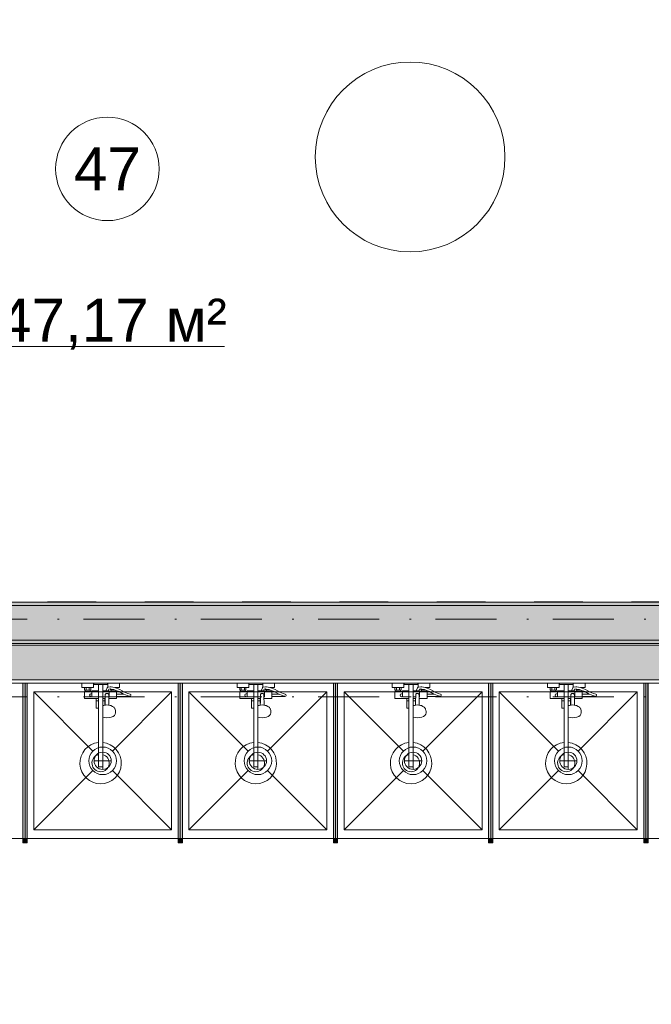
# Model space of a CAD drawing. Header units: millimetres. Extents: x 0 to 1184, y 0 to 836.
# Tile 126 of 241: x 822 to 859, y 432 to 489. Entities that reach past the tile are written whole.
import ezdxf
from ezdxf.xclip import XClip

# ---------------------------------------------------------------- set-up
doc = ezdxf.new("R2010")
doc.units = ezdxf.units.MM
doc.header["$MEASUREMENT"] = 0
doc.header["$XCLIPFRAME"] = 0
doc.linetypes.add('Штриховая', pattern=[5.644444, 2.822222, -2.822222])
doc.linetypes.add('Штрихпунктирная', pattern=[6.702778, 3.527778, -1.763889, 0, -1.411111])
for name, color, linetype in [('Интерьер - Оборудование', 7, 'Continuous'), ('Интерьер - Сантехника', 7, 'Continuous'), ('Конструктив - Стены Блок 200 нов', 7, 'Continuous'), ('Конструктив - Стены Внутр сущ.', 7, 'Continuous'), ('Элемент Модели - Зона', 7, 'Continuous'), ('Элемент Модели - Оси', 7, 'Continuous')]:
    doc.layers.add(name, color=color, linetype=linetype)
doc.styles.add('СГЕНЕРИР_СТИЛЬ_3', font='txt')

# ---------------------------------------------------------------- blocks, each defined once
blk = doc.blocks.new('Чертеж_4_4', base_point=(-278.479, 89.564))
at = {"layer": 'Интерьер - Оборудование', "linetype": 'Continuous', "lineweight": 0, "true_color": 0x000000}
for points in [[(822.761, 450.364), (822.521, 450.364), (822.521, 441.364), (822.761, 441.364)], [(831.761, 450.364), (831.521, 450.364), (831.521, 441.364), (831.761, 441.364)], [(840.761, 450.364), (840.521, 450.364), (840.521, 441.364), (840.761, 441.364)], [(849.761, 450.364), (849.521, 450.364), (849.521, 441.364), (849.761, 441.364)], [(858.761, 450.364), (858.521, 450.364), (858.521, 441.364), (858.761, 441.364)], [(822.766, 441.114), (822.766, 441.364), (822.516, 441.364), (822.516, 441.114)], [(831.766, 441.114), (831.766, 441.364), (831.516, 441.364), (831.516, 441.114)], [(840.766, 441.114), (840.766, 441.364), (840.516, 441.364), (840.516, 441.114)], [(849.766, 441.114), (849.766, 441.364), (849.516, 441.364), (849.516, 441.114)], [(858.766, 441.114), (858.766, 441.364), (858.516, 441.364), (858.516, 441.114)]]:
    blk.add_hatch(color=18, dxfattribs=at).paths.add_polyline_path(points)
at = {"layer": 'Конструктив - Стены Блок 200 нов', "linetype": 'Continuous', "lineweight": 0, "true_color": 0x000000}
for points in [[(802.521, 452.864), (892.522, 452.864), (892.522, 454.864), (802.521, 454.864)], [(802.721, 454.864), (892.322, 454.864), (892.322, 455.064), (802.721, 455.064)], [(894.522, 452.864), (622.021, 452.864), (622.021, 452.664), (894.522, 452.664)]]:
    blk.add_hatch(color=18, dxfattribs=at).paths.add_polyline_path(points)
at = {"layer": 'Конструктив - Стены Внутр сущ.', "linetype": 'Continuous', "lineweight": 0, "true_color": 0x000000}
blk.add_hatch(color=18, dxfattribs=at).paths.add_polyline_path([(804.521, 452.564), (804.521, 450.564), (888.521, 450.564), (888.521, 452.564)])
at = {"layer": 'Интерьер - Оборудование', "color": 7, "linetype": 'Continuous', "lineweight": 15}
for p, q in [((822.516, 441.364), (822.516, 450.364)), ((822.516, 450.364), (822.521, 450.364)), ((822.766, 450.364), (822.761, 450.364)), ((822.766, 441.364), (822.766, 450.364)), ((826.901, 450.284), (827.141, 450.284)), ((831.516, 441.364), (831.516, 450.364)), ((831.516, 450.364), (831.521, 450.364)), ((831.766, 450.364), (831.761, 450.364)), ((831.766, 441.364), (831.766, 450.364)), ((835.901, 450.284), (836.141, 450.284)), ((840.516, 441.364), (840.516, 450.364)), ((840.516, 450.364), (840.521, 450.364)), ((840.766, 450.364), (840.761, 450.364)), ((840.766, 441.364), (840.766, 450.364)), ((844.901, 450.284), (845.141, 450.284)), ((849.516, 441.364), (849.516, 450.364)), ((849.516, 450.364), (849.521, 450.364)), ((849.766, 450.364), (849.761, 450.364)), ((849.766, 441.364), (849.766, 450.364)), ((853.901, 450.284), (854.141, 450.284)), ((858.516, 441.364), (858.516, 450.364)), ((858.516, 450.364), (858.521, 450.364)), ((858.766, 450.364), (858.761, 450.364)), ((858.766, 441.364), (858.766, 450.364)), ((826.091, 450.104), (826.451, 450.104)), ((826.131, 449.964), (826.411, 449.964)), ((826.131, 449.884), (826.411, 449.884)), ((826.181, 450.104), (826.181, 449.964)), ((826.361, 450.104), (826.361, 449.964)), ((826.521, 449.884), (826.521, 449.564)), ((826.901, 449.924), (826.901, 448.914)), ((827.141, 448.394), (827.141, 449.924)), ((827.286, 449.273), (827.291, 449.696)), ((827.291, 449.696), (827.294, 449.712)), ((827.294, 449.712), (827.301, 449.728)), ((827.301, 449.728), (827.312, 449.741)), ((827.312, 449.741), (827.326, 449.751)), ((827.326, 449.751), (827.341, 449.756)), ((827.466, 449.924), (827.327, 449.924)), ((827.365, 449.768), (827.341, 449.756)), ((827.341, 449.756), (827.343, 449.757)), ((827.341, 449.756), (827.341, 449.756)), ((827.343, 449.757), (827.361, 449.759)), ((827.361, 449.759), (827.421, 449.759)), ((827.391, 449.772), (827.365, 449.768)), ((827.417, 449.768), (827.391, 449.772)), ((827.441, 449.756), (827.417, 449.768)), ((827.421, 449.759), (827.439, 449.757)), ((827.437, 450.134), (827.431, 450.132)), ((827.449, 450.137), (827.437, 450.134)), ((827.439, 449.757), (827.441, 449.756)), ((827.441, 449.756), (827.442, 449.756)), ((827.441, 449.756), (827.456, 449.751)), ((827.581, 450.158), (827.449, 450.137)), ((827.456, 449.751), (827.471, 449.741)), ((827.471, 449.741), (827.482, 449.728)), ((827.482, 449.728), (827.489, 449.712)), ((827.489, 449.712), (827.491, 449.696)), ((827.494, 449.484), (827.491, 449.696)), ((827.521, 449.564), (827.521, 449.884)), ((827.521, 449.844), (827.521, 449.871)), ((827.521, 449.813), (827.521, 449.844)), ((827.521, 449.779), (827.521, 449.813)), ((827.593, 450.159), (827.581, 450.158)), ((827.605, 450.025), (827.589, 450.028)), ((827.638, 450.15), (827.593, 450.159)), ((827.796, 449.989), (827.605, 450.025)), ((827.631, 449.964), (827.681, 449.964)), ((827.911, 449.884), (827.631, 449.884)), ((827.832, 450.114), (827.638, 450.15)), ((827.681, 450.011), (827.681, 449.964)), ((827.681, 449.964), (827.861, 449.964)), ((827.911, 449.948), (827.796, 449.989)), ((827.951, 450.071), (827.832, 450.114)), ((827.843, 450.109), (827.843, 450.109)), ((827.858, 450.104), (827.951, 450.104)), ((827.861, 449.965), (827.861, 449.964)), ((827.861, 449.964), (827.865, 449.964)), ((827.951, 449.729), (827.951, 449.599)), ((828.556, 449.647), (828.366, 449.729)), ((835.091, 450.104), (835.451, 450.104)), ((835.131, 449.964), (835.411, 449.964)), ((835.131, 449.884), (835.411, 449.884)), ((835.181, 450.104), (835.181, 449.964)), ((835.361, 450.104), (835.361, 449.964)), ((835.521, 449.884), (835.521, 449.564)), ((835.901, 449.924), (835.901, 448.914)), ((836.141, 448.394), (836.141, 449.924)), ((836.286, 449.273), (836.291, 449.696)), ((836.291, 449.696), (836.294, 449.712)), ((836.294, 449.712), (836.301, 449.728)), ((836.301, 449.728), (836.312, 449.741)), ((836.312, 449.741), (836.326, 449.751)), ((836.326, 449.751), (836.341, 449.756)), ((836.466, 449.924), (836.327, 449.924)), ((836.365, 449.768), (836.341, 449.756)), ((836.341, 449.756), (836.343, 449.757)), ((836.341, 449.756), (836.341, 449.756)), ((836.343, 449.757), (836.361, 449.759)), ((836.361, 449.759), (836.421, 449.759)), ((836.391, 449.772), (836.365, 449.768)), ((836.417, 449.768), (836.391, 449.772)), ((836.441, 449.756), (836.417, 449.768)), ((836.421, 449.759), (836.439, 449.757)), ((836.437, 450.134), (836.431, 450.132)), ((836.449, 450.137), (836.437, 450.134)), ((836.439, 449.757), (836.441, 449.756)), ((836.441, 449.756), (836.442, 449.756)), ((836.441, 449.756), (836.456, 449.751)), ((836.581, 450.158), (836.449, 450.137)), ((836.456, 449.751), (836.471, 449.741)), ((836.471, 449.741), (836.482, 449.728)), ((836.482, 449.728), (836.489, 449.712)), ((836.489, 449.712), (836.491, 449.696)), ((836.494, 449.484), (836.491, 449.696)), ((836.521, 449.564), (836.521, 449.884)), ((836.521, 449.844), (836.521, 449.871)), ((836.521, 449.813), (836.521, 449.844)), ((836.521, 449.779), (836.521, 449.813)), ((836.593, 450.159), (836.581, 450.158)), ((836.605, 450.025), (836.589, 450.028)), ((836.638, 450.15), (836.593, 450.159)), ((836.796, 449.989), (836.605, 450.025)), ((836.631, 449.964), (836.681, 449.964)), ((836.911, 449.884), (836.631, 449.884)), ((836.832, 450.114), (836.638, 450.15)), ((836.681, 450.011), (836.681, 449.964)), ((836.681, 449.964), (836.861, 449.964)), ((836.911, 449.948), (836.796, 449.989)), ((836.951, 450.071), (836.832, 450.114)), ((836.843, 450.109), (836.843, 450.109)), ((836.858, 450.104), (836.951, 450.104)), ((836.861, 449.965), (836.861, 449.964)), ((836.861, 449.964), (836.865, 449.964)), ((836.951, 449.729), (836.951, 449.599)), ((837.556, 449.647), (837.366, 449.729)), ((844.091, 450.104), (844.451, 450.104)), ((844.131, 449.964), (844.411, 449.964)), ((844.131, 449.884), (844.411, 449.884)), ((844.181, 450.104), (844.181, 449.964)), ((844.361, 450.104), (844.361, 449.964)), ((844.521, 449.884), (844.521, 449.564)), ((844.901, 449.924), (844.901, 448.914)), ((845.141, 448.394), (845.141, 449.924)), ((845.286, 449.273), (845.291, 449.696)), ((845.291, 449.696), (845.294, 449.712)), ((845.294, 449.712), (845.301, 449.728)), ((845.301, 449.728), (845.312, 449.741)), ((845.312, 449.741), (845.326, 449.751)), ((845.326, 449.751), (845.341, 449.756)), ((845.466, 449.924), (845.327, 449.924)), ((845.365, 449.768), (845.341, 449.756)), ((845.341, 449.756), (845.343, 449.757)), ((845.341, 449.756), (845.341, 449.756)), ((845.343, 449.757), (845.361, 449.759)), ((845.361, 449.759), (845.421, 449.759)), ((845.391, 449.772), (845.365, 449.768)), ((845.417, 449.768), (845.391, 449.772)), ((845.441, 449.756), (845.417, 449.768)), ((845.421, 449.759), (845.439, 449.757)), ((845.437, 450.134), (845.431, 450.132)), ((845.449, 450.137), (845.437, 450.134)), ((845.439, 449.757), (845.441, 449.756)), ((845.441, 449.756), (845.442, 449.756)), ((845.441, 449.756), (845.456, 449.751)), ((845.581, 450.158), (845.449, 450.137)), ((845.456, 449.751), (845.471, 449.741)), ((845.471, 449.741), (845.482, 449.728)), ((845.482, 449.728), (845.489, 449.712)), ((845.489, 449.712), (845.491, 449.696)), ((845.494, 449.484), (845.491, 449.696)), ((845.521, 449.564), (845.521, 449.884)), ((845.521, 449.844), (845.521, 449.871)), ((845.521, 449.813), (845.521, 449.844)), ((845.521, 449.779), (845.521, 449.813)), ((845.593, 450.159), (845.581, 450.158)), ((845.605, 450.025), (845.589, 450.028)), ((845.638, 450.15), (845.593, 450.159)), ((845.796, 449.989), (845.605, 450.025)), ((845.631, 449.964), (845.681, 449.964)), ((845.911, 449.884), (845.631, 449.884)), ((845.832, 450.114), (845.638, 450.15)), ((845.681, 450.011), (845.681, 449.964)), ((845.681, 449.964), (845.861, 449.964)), ((845.911, 449.948), (845.796, 449.989)), ((845.951, 450.071), (845.832, 450.114)), ((845.843, 450.109), (845.843, 450.109)), ((845.858, 450.104), (845.951, 450.104)), ((845.861, 449.965), (845.861, 449.964)), ((845.861, 449.964), (845.865, 449.964)), ((845.951, 449.729), (845.951, 449.599)), ((846.556, 449.647), (846.366, 449.729)), ((853.091, 450.104), (853.451, 450.104)), ((853.131, 449.964), (853.411, 449.964)), ((853.131, 449.884), (853.411, 449.884)), ((853.181, 450.104), (853.181, 449.964)), ((853.361, 450.104), (853.361, 449.964)), ((853.521, 449.884), (853.521, 449.564)), ((853.901, 449.924), (853.901, 448.914)), ((854.141, 448.394), (854.141, 449.924)), ((854.286, 449.273), (854.291, 449.696)), ((854.291, 449.696), (854.294, 449.712)), ((854.294, 449.712), (854.301, 449.728)), ((854.301, 449.728), (854.312, 449.741)), ((854.312, 449.741), (854.326, 449.751)), ((854.326, 449.751), (854.341, 449.756)), ((854.466, 449.924), (854.327, 449.924)), ((854.365, 449.768), (854.341, 449.756)), ((854.341, 449.756), (854.343, 449.757)), ((854.341, 449.756), (854.341, 449.756)), ((854.343, 449.757), (854.361, 449.759)), ((854.361, 449.759), (854.421, 449.759)), ((854.391, 449.772), (854.365, 449.768)), ((854.417, 449.768), (854.391, 449.772)), ((854.441, 449.756), (854.417, 449.768)), ((854.421, 449.759), (854.439, 449.757)), ((854.437, 450.134), (854.431, 450.132)), ((854.449, 450.137), (854.437, 450.134)), ((854.439, 449.757), (854.441, 449.756)), ((854.441, 449.756), (854.442, 449.756)), ((854.441, 449.756), (854.456, 449.751)), ((854.581, 450.158), (854.449, 450.137)), ((854.456, 449.751), (854.471, 449.741)), ((854.471, 449.741), (854.482, 449.728)), ((854.482, 449.728), (854.489, 449.712)), ((854.489, 449.712), (854.491, 449.696)), ((854.494, 449.484), (854.491, 449.696)), ((854.521, 449.564), (854.521, 449.884)), ((854.521, 449.844), (854.521, 449.871)), ((854.521, 449.813), (854.521, 449.844)), ((854.521, 449.779), (854.521, 449.813)), ((854.593, 450.159), (854.581, 450.158)), ((854.605, 450.025), (854.589, 450.028)), ((854.638, 450.15), (854.593, 450.159)), ((854.796, 449.989), (854.605, 450.025)), ((854.631, 449.964), (854.681, 449.964)), ((854.911, 449.884), (854.631, 449.884)), ((854.832, 450.114), (854.638, 450.15)), ((854.681, 450.011), (854.681, 449.964)), ((854.681, 449.964), (854.861, 449.964)), ((854.911, 449.948), (854.796, 449.989)), ((854.951, 450.071), (854.832, 450.114)), ((854.843, 450.109), (854.843, 450.109)), ((854.858, 450.104), (854.951, 450.104)), ((854.861, 449.965), (854.861, 449.964)), ((854.861, 449.964), (854.865, 449.964)), ((854.951, 449.729), (854.951, 449.599)), ((855.556, 449.647), (855.366, 449.729)), ((826.521, 449.564), (826.901, 449.564)), ((826.771, 449.484), (826.901, 449.484)), ((826.771, 449.334), (826.901, 449.334)), ((827.29, 449.564), (827.141, 449.564)), ((827.289, 449.484), (827.141, 449.484)), ((827.271, 449.334), (827.141, 449.334)), ((827.3, 449.096), (827.215, 449.076)), ((827.271, 449.484), (827.271, 449.089)), ((827.281, 449.091), (827.286, 449.273)), ((827.391, 449.103), (827.3, 449.096)), ((827.483, 449.096), (827.391, 449.103)), ((827.501, 449.091), (827.483, 449.096)), ((827.521, 449.564), (827.493, 449.564)), ((828.691, 449.602), (828.556, 449.647)), ((828.691, 449.602), (828.711, 449.599)), ((835.521, 449.564), (835.901, 449.564)), ((835.771, 449.484), (835.901, 449.484)), ((835.771, 449.334), (835.901, 449.334)), ((836.29, 449.564), (836.141, 449.564)), ((836.289, 449.484), (836.141, 449.484)), ((836.271, 449.334), (836.141, 449.334)), ((836.3, 449.096), (836.215, 449.076)), ((836.271, 449.484), (836.271, 449.089)), ((836.281, 449.091), (836.286, 449.273)), ((836.391, 449.103), (836.3, 449.096)), ((836.483, 449.096), (836.391, 449.103)), ((836.501, 449.091), (836.483, 449.096)), ((836.521, 449.564), (836.493, 449.564)), ((837.691, 449.602), (837.556, 449.647)), ((837.691, 449.602), (837.711, 449.599)), ((844.521, 449.564), (844.901, 449.564)), ((844.771, 449.484), (844.901, 449.484)), ((844.771, 449.334), (844.901, 449.334)), ((845.29, 449.564), (845.141, 449.564)), ((845.289, 449.484), (845.141, 449.484)), ((845.271, 449.334), (845.141, 449.334)), ((845.3, 449.096), (845.215, 449.076)), ((845.271, 449.484), (845.271, 449.089)), ((845.281, 449.091), (845.286, 449.273)), ((845.391, 449.103), (845.3, 449.096)), ((845.483, 449.096), (845.391, 449.103)), ((845.501, 449.091), (845.483, 449.096)), ((845.521, 449.564), (845.493, 449.564)), ((846.691, 449.602), (846.556, 449.647)), ((846.691, 449.602), (846.711, 449.599)), ((853.521, 449.564), (853.901, 449.564)), ((853.771, 449.484), (853.901, 449.484)), ((853.771, 449.334), (853.901, 449.334)), ((854.29, 449.564), (854.141, 449.564)), ((854.289, 449.484), (854.141, 449.484)), ((854.271, 449.334), (854.141, 449.334)), ((854.3, 449.096), (854.215, 449.076)), ((854.271, 449.484), (854.271, 449.089)), ((854.281, 449.091), (854.286, 449.273)), ((854.391, 449.103), (854.3, 449.096)), ((854.483, 449.096), (854.391, 449.103)), ((854.501, 449.091), (854.483, 449.096)), ((854.521, 449.564), (854.493, 449.564)), ((855.691, 449.602), (855.556, 449.647)), ((855.691, 449.602), (855.711, 449.599)), ((827.141, 449.081), (827.142, 449.081)), ((827.163, 449.062), (827.141, 449.052)), ((827.142, 448.94), (827.141, 448.941)), ((827.215, 449.076), (827.163, 449.062)), ((836.141, 449.081), (836.142, 449.081)), ((836.163, 449.062), (836.141, 449.052)), ((836.142, 448.94), (836.141, 448.941)), ((836.215, 449.076), (836.163, 449.062)), ((845.141, 449.081), (845.142, 449.081)), ((845.163, 449.062), (845.141, 449.052)), ((845.142, 448.94), (845.141, 448.941)), ((845.215, 449.076), (845.163, 449.062)), ((854.141, 449.081), (854.142, 449.081)), ((854.163, 449.062), (854.141, 449.052)), ((854.142, 448.94), (854.141, 448.941)), ((854.215, 449.076), (854.163, 449.062)), ((826.901, 446.928), (826.901, 445.514)), ((827.141, 446.928), (827.141, 445.514)), ((835.901, 446.928), (835.901, 445.514)), ((836.141, 446.928), (836.141, 445.514)), ((844.901, 446.928), (844.901, 445.514)), ((845.141, 446.928), (845.141, 445.514)), ((853.901, 446.928), (853.901, 445.514)), ((854.141, 446.928), (854.141, 445.514)), ((826.901, 445.514), (827.141, 445.514)), ((835.901, 445.514), (836.141, 445.514)), ((844.901, 445.514), (845.141, 445.514)), ((853.901, 445.514), (854.141, 445.514)), ((822.521, 441.364), (822.516, 441.364)), ((822.761, 441.364), (822.766, 441.364)), ((831.521, 441.364), (831.516, 441.364)), ((831.761, 441.364), (831.766, 441.364)), ((840.521, 441.364), (840.516, 441.364)), ((840.761, 441.364), (840.766, 441.364)), ((849.521, 441.364), (849.516, 441.364)), ((849.761, 441.364), (849.766, 441.364)), ((858.521, 441.364), (858.516, 441.364)), ((858.761, 441.364), (858.766, 441.364))]:
    blk.add_line(p, q, dxfattribs=at)
at = {"layer": 'Интерьер - Оборудование', "color": 7, "linetype": 'Continuous', "lineweight": 15, "flags": 128}
for points in [[(822.761, 450.364), (822.521, 450.364), (822.521, 441.364), (822.761, 441.364)], [(831.761, 450.364), (831.521, 450.364), (831.521, 441.364), (831.761, 441.364)], [(840.761, 450.364), (840.521, 450.364), (840.521, 441.364), (840.761, 441.364)], [(849.761, 450.364), (849.521, 450.364), (849.521, 441.364), (849.761, 441.364)], [(858.761, 450.364), (858.521, 450.364), (858.521, 441.364), (858.761, 441.364)], [(827.521, 449.924), (827.466, 449.924), (827.503, 450.014), (827.589, 450.028), (827.591, 449.964), (827.631, 449.964), (827.631, 449.884), (827.521, 449.884)], [(827.911, 449.884), (827.911, 449.948), (828.09, 449.884), (828.352, 449.735), (828.366, 449.729), (827.951, 449.729), (827.951, 449.884)], [(836.521, 449.924), (836.466, 449.924), (836.503, 450.014), (836.589, 450.028), (836.591, 449.964), (836.631, 449.964), (836.631, 449.884), (836.521, 449.884)], [(836.911, 449.884), (836.911, 449.948), (837.09, 449.884), (837.352, 449.735), (837.366, 449.729), (836.951, 449.729), (836.951, 449.884)], [(845.521, 449.924), (845.466, 449.924), (845.503, 450.014), (845.589, 450.028), (845.591, 449.964), (845.631, 449.964), (845.631, 449.884), (845.521, 449.884)], [(845.911, 449.884), (845.911, 449.948), (846.09, 449.884), (846.352, 449.735), (846.366, 449.729), (845.951, 449.729), (845.951, 449.884)], [(854.521, 449.924), (854.466, 449.924), (854.503, 450.014), (854.589, 450.028), (854.591, 449.964), (854.631, 449.964), (854.631, 449.884), (854.521, 449.884)], [(854.911, 449.884), (854.911, 449.948), (855.09, 449.884), (855.352, 449.735), (855.366, 449.729), (854.951, 449.729), (854.951, 449.884)], [(822.766, 441.114), (822.766, 441.364), (822.516, 441.364), (822.516, 441.114)], [(831.766, 441.114), (831.766, 441.364), (831.516, 441.364), (831.516, 441.114)], [(840.766, 441.114), (840.766, 441.364), (840.516, 441.364), (840.516, 441.114)], [(849.766, 441.114), (849.766, 441.364), (849.516, 441.364), (849.516, 441.114)], [(858.766, 441.114), (858.766, 441.364), (858.516, 441.364), (858.516, 441.114)]]:
    blk.add_lwpolyline(points, close=True, dxfattribs=at)
for points in [[(826.901, 446.928, 19.949874), (827.141, 446.928), (827.141, 448.394), (827.262, 448.365), (827.391, 448.355), (827.521, 448.365), (827.641, 448.394), (827.745, 448.439), (827.824, 448.499), (827.874, 448.568), (827.891, 448.642), (827.891, 448.749), (827.886, 448.78), (827.869, 448.854), (827.855, 448.881), (827.807, 448.948), (827.786, 448.966), (827.714, 449.02), (827.619, 449.062), (827.568, 449.076), (827.501, 449.091), (827.496, 449.273), (827.494, 449.484), (827.951, 449.484), (827.951, 449.599), (828.711, 449.599, 0.853753), (828.732, 449.726), (828.603, 449.768), (828.411, 449.851), (828.144, 450.003), (827.951, 450.071), (827.951, 450.104), (828.111, 450.104), (828.111, 450.364), (827.431, 450.364), (827.431, 450.132), (827.415, 450.122), (827.406, 450.113), (827.4, 450.102), (827.326, 449.924), (827.141, 449.924), (827.141, 450.284), (827.421, 450.284), (827.421, 450.364), (826.621, 450.364), (826.621, 450.284), (826.901, 450.284), (826.901, 449.924), (826.521, 449.924), (826.521, 449.884), (826.411, 449.884), (826.411, 449.964), (826.451, 449.964), (826.451, 450.104), (826.611, 450.104), (826.611, 450.364), (825.931, 450.364), (825.931, 450.104), (826.091, 450.104), (826.091, 449.964), (826.131, 449.964), (826.131, 449.884), (826.091, 449.884), (826.091, 449.484), (826.771, 449.484), (826.771, 448.914), (826.793, 448.914), (826.818, 448.914), (826.851, 448.914), (826.89, 448.914), (826.901, 448.914)], [(835.901, 446.928, 19.949874), (836.141, 446.928), (836.141, 448.394), (836.262, 448.365), (836.391, 448.355), (836.521, 448.365), (836.641, 448.394), (836.745, 448.439), (836.824, 448.499), (836.874, 448.568), (836.891, 448.642), (836.891, 448.749), (836.886, 448.78), (836.869, 448.854), (836.855, 448.881), (836.807, 448.948), (836.786, 448.966), (836.714, 449.02), (836.619, 449.062), (836.568, 449.076), (836.501, 449.091), (836.496, 449.273), (836.494, 449.484), (836.951, 449.484), (836.951, 449.599), (837.711, 449.599, 0.853753), (837.732, 449.726), (837.603, 449.768), (837.411, 449.851), (837.144, 450.003), (836.951, 450.071), (836.951, 450.104), (837.111, 450.104), (837.111, 450.364), (836.431, 450.364), (836.431, 450.132), (836.415, 450.122), (836.406, 450.113), (836.4, 450.102), (836.326, 449.924), (836.141, 449.924), (836.141, 450.284), (836.421, 450.284), (836.421, 450.364), (835.621, 450.364), (835.621, 450.284), (835.901, 450.284), (835.901, 449.924), (835.521, 449.924), (835.521, 449.884), (835.411, 449.884), (835.411, 449.964), (835.451, 449.964), (835.451, 450.104), (835.611, 450.104), (835.611, 450.364), (834.931, 450.364), (834.931, 450.104), (835.091, 450.104), (835.091, 449.964), (835.131, 449.964), (835.131, 449.884), (835.091, 449.884), (835.091, 449.484), (835.771, 449.484), (835.771, 448.914), (835.793, 448.914), (835.818, 448.914), (835.851, 448.914), (835.89, 448.914), (835.901, 448.914)], [(844.901, 446.928, 19.949874), (845.141, 446.928), (845.141, 448.394), (845.262, 448.365), (845.391, 448.355), (845.521, 448.365), (845.641, 448.394), (845.745, 448.439), (845.824, 448.499), (845.874, 448.568), (845.891, 448.642), (845.891, 448.749), (845.886, 448.78), (845.869, 448.854), (845.855, 448.881), (845.807, 448.948), (845.786, 448.966), (845.714, 449.02), (845.619, 449.062), (845.568, 449.076), (845.501, 449.091), (845.496, 449.273), (845.494, 449.484), (845.951, 449.484), (845.951, 449.599), (846.711, 449.599, 0.853753), (846.732, 449.726), (846.603, 449.768), (846.411, 449.851), (846.144, 450.003), (845.951, 450.071), (845.951, 450.104), (846.111, 450.104), (846.111, 450.364), (845.431, 450.364), (845.431, 450.132), (845.415, 450.122), (845.406, 450.113), (845.4, 450.102), (845.326, 449.924), (845.141, 449.924), (845.141, 450.284), (845.421, 450.284), (845.421, 450.364), (844.621, 450.364), (844.621, 450.284), (844.901, 450.284), (844.901, 449.924), (844.521, 449.924), (844.521, 449.884), (844.411, 449.884), (844.411, 449.964), (844.451, 449.964), (844.451, 450.104), (844.611, 450.104), (844.611, 450.364), (843.931, 450.364), (843.931, 450.104), (844.091, 450.104), (844.091, 449.964), (844.131, 449.964), (844.131, 449.884), (844.091, 449.884), (844.091, 449.484), (844.771, 449.484), (844.771, 448.914), (844.793, 448.914), (844.818, 448.914), (844.851, 448.914), (844.89, 448.914), (844.901, 448.914)], [(853.901, 446.928, 19.949874), (854.141, 446.928), (854.141, 448.394), (854.262, 448.365), (854.391, 448.355), (854.521, 448.365), (854.641, 448.394), (854.745, 448.439), (854.824, 448.499), (854.874, 448.568), (854.891, 448.642), (854.891, 448.749), (854.886, 448.78), (854.869, 448.854), (854.855, 448.881), (854.807, 448.948), (854.786, 448.966), (854.714, 449.02), (854.619, 449.062), (854.568, 449.076), (854.501, 449.091), (854.496, 449.273), (854.494, 449.484), (854.951, 449.484), (854.951, 449.599), (855.711, 449.599, 0.853753), (855.732, 449.726), (855.603, 449.768), (855.411, 449.851), (855.144, 450.003), (854.951, 450.071), (854.951, 450.104), (855.111, 450.104), (855.111, 450.364), (854.431, 450.364), (854.431, 450.132), (854.415, 450.122), (854.406, 450.113), (854.4, 450.102), (854.326, 449.924), (854.141, 449.924), (854.141, 450.284), (854.421, 450.284), (854.421, 450.364), (853.621, 450.364), (853.621, 450.284), (853.901, 450.284), (853.901, 449.924), (853.521, 449.924), (853.521, 449.884), (853.411, 449.884), (853.411, 449.964), (853.451, 449.964), (853.451, 450.104), (853.611, 450.104), (853.611, 450.364), (852.931, 450.364), (852.931, 450.104), (853.091, 450.104), (853.091, 449.964), (853.131, 449.964), (853.131, 449.884), (853.091, 449.884), (853.091, 449.484), (853.771, 449.484), (853.771, 448.914), (853.793, 448.914), (853.818, 448.914), (853.851, 448.914), (853.89, 448.914), (853.901, 448.914)]]:
    blk.add_lwpolyline(points, format="xyb", close=True, dxfattribs=at)
at = {"layer": 'Интерьер - Оборудование', "color": 7, "linetype": 'Continuous', "lineweight": 15}
for centre, radius, start, end in [((826.476, 449.664), 0.09, 60, 300), ((835.476, 449.664), 0.09, 60, 300), ((844.476, 449.664), 0.09, 60, 300), ((853.476, 449.664), 0.09, 60, 300), ((827.021, 445.734), 0.5, 103.8865, 76.1135), ((836.021, 445.734), 0.5, 103.8865, 76.1135), ((845.021, 445.734), 0.5, 103.8865, 76.1135), ((854.021, 445.734), 0.5, 103.8865, 76.1135)]:
    blk.add_arc(centre, radius, start, end, dxfattribs=at)
at = {"layer": 'Интерьер - Сантехника', "color": 7, "linetype": 'Continuous', "lineweight": 15}
for p, q in [((823.141, 449.864), (823.141, 441.864)), ((831.141, 449.864), (823.141, 449.864)), ((823.141, 449.864), (826.576, 446.43)), ((831.141, 449.864), (827.707, 446.43)), ((831.141, 441.864), (831.141, 449.864)), ((832.141, 449.864), (832.141, 441.864)), ((840.141, 449.864), (832.141, 449.864)), ((832.141, 449.864), (835.576, 446.43)), ((840.141, 449.864), (836.707, 446.43)), ((840.141, 441.864), (840.141, 449.864)), ((841.141, 449.864), (841.141, 441.864)), ((849.141, 449.864), (841.141, 449.864)), ((841.141, 449.864), (844.576, 446.43)), ((849.141, 449.864), (845.707, 446.43)), ((849.141, 441.864), (849.141, 449.864)), ((850.141, 449.864), (850.141, 441.864)), ((858.141, 449.864), (850.141, 449.864)), ((850.141, 449.864), (853.576, 446.43)), ((858.141, 449.864), (854.707, 446.43)), ((858.141, 441.864), (858.141, 449.864)), ((827.141, 445.364), (827.141, 446.364)), ((836.141, 445.364), (836.141, 446.364)), ((845.141, 445.364), (845.141, 446.364)), ((854.141, 445.364), (854.141, 446.364)), ((826.641, 445.864), (827.641, 445.864)), ((835.641, 445.864), (836.641, 445.864)), ((844.641, 445.864), (845.641, 445.864)), ((853.641, 445.864), (854.641, 445.864)), ((823.141, 441.864), (826.576, 445.298)), ((831.141, 441.864), (827.707, 445.298)), ((832.141, 441.864), (835.576, 445.298)), ((840.141, 441.864), (836.707, 445.298)), ((841.141, 441.864), (844.576, 445.298)), ((849.141, 441.864), (845.707, 445.298)), ((850.141, 441.864), (853.576, 445.298)), ((858.141, 441.864), (854.707, 445.298)), ((823.141, 441.864), (831.141, 441.864)), ((832.141, 441.864), (840.141, 441.864)), ((841.141, 441.864), (849.141, 441.864)), ((850.141, 441.864), (858.141, 441.864))]:
    blk.add_line(p, q, dxfattribs=at)
at = {"layer": 'Интерьер - Сантехника', "color": 7, "linetype": 'Continuous', "lineweight": 15, "flags": 128}
for points in [[(813.641, 441.364), (822.641, 441.364), (822.641, 450.364), (813.641, 450.364)], [(822.641, 441.364), (831.641, 441.364), (831.641, 450.364), (822.641, 450.364)], [(831.641, 441.364), (840.641, 441.364), (840.641, 450.364), (831.641, 450.364)], [(840.641, 441.364), (849.641, 441.364), (849.641, 450.364), (840.641, 450.364)], [(849.641, 441.364), (858.641, 441.364), (858.641, 450.364), (849.641, 450.364)], [(858.641, 441.364), (867.641, 441.364), (867.641, 450.364), (858.641, 450.364)]]:
    blk.add_lwpolyline(points, close=True, dxfattribs=at)
at = {"layer": 'Интерьер - Сантехника', "color": 7, "linetype": 'Continuous', "lineweight": 15}
for centre, radius in [((827.141, 445.864), 0.8), ((827.141, 445.864), 0.5), ((836.141, 445.864), 0.8), ((836.141, 445.864), 0.5), ((845.141, 445.864), 0.8), ((845.141, 445.864), 0.5), ((854.141, 445.864), 0.8), ((854.141, 445.864), 0.5)]:
    blk.add_circle(centre, radius, dxfattribs=at)
at = {"layer": 'Конструктив - Стены Блок 200 нов', "color": 251, "linetype": 'Continuous', "lineweight": 20, "true_color": 0x575757}
for p, q in [((892.322, 454.864), (802.521, 454.864)), ((802.521, 452.864), (892.522, 452.864))]:
    blk.add_line(p, q, dxfattribs=at)
at = {"layer": 'Конструктив - Стены Блок 200 нов', "color": 251, "linetype": 'Continuous', "lineweight": 20, "true_color": 0x575757, "flags": 128}
for points in [[(892.322, 455.064), (802.721, 455.064)], [(622.021, 452.664), (894.522, 452.664)]]:
    blk.add_lwpolyline(points, dxfattribs=at)
at = {"layer": 'Конструктив - Стены Внутр сущ.', "color": 251, "linetype": 'Continuous', "lineweight": 20, "true_color": 0x575757, "flags": 128}
for points in [[(888.521, 452.564), (804.521, 452.564)], [(804.521, 450.564), (888.521, 450.564)]]:
    blk.add_lwpolyline(points, dxfattribs=at)
at = {"layer": 'Элемент Модели - Зона', "color": 7, "linetype": 'Continuous', "lineweight": 15}
blk.add_line((821.203, 469.876), (834.209, 469.876), dxfattribs=at)
at = {"layer": 'Элемент Модели - Зона', "color": 7, "linetype": 'Штриховая', "lineweight": 15, "flags": 128}
for points in [[(83.021, 539.138), (82.621, 539.138), (82.621, 452.764), (140.324, 452.764), (140.324, 480.98), (172.947, 513.615), (173.088, 513.474), (173.088, 513.764), (354.521, 513.764), (354.521, 513.564), (495.519, 513.564), (495.519, 513.764), (862.335, 513.764), (894.689, 481.329), (894.722, 477.983), (894.722, 452.614), (895.121, 452.614), (895.121, 432.564), (892.721, 432.564), (892.721, 446.564), (888.521, 446.564), (888.521, 450.564), (804.521, 450.564), (804.521, 446.564), (798.521, 446.564), (798.521, 450.564), (714.721, 450.564), (714.721, 359.264), (798.521, 359.264), (798.521, 366.064), (804.521, 366.064), (804.521, 354.164), (845.321, 354.164), (845.321, 363.264), (846.521, 363.264), (846.521, 301.365), (892.721, 301.365), (892.721, 352.064), (888.021, 352.064), (888.021, 367.064), (892.721, 367.064), (892.721, 417.564), (895.121, 417.564), (895.121, 291.065), (892.721, 291.065), (892.721, 298.965), (714.721, 298.965), (714.721, 236.065), (892.721, 236.065), (892.721, 266.565), (888.522, 266.565), (888.522, 272.82), (892.721, 272.82), (892.721, 276.065), (895.121, 276.065), (895.121, 272.765), (930.021, 272.765), (930.021, 461.615), (923.91, 461.615), (923.91, 539.564), (978.521, 539.564), (978.521, 542.564), (984.521, 542.564), (984.521, 539.564), (1131.771, 539.564), (1131.771, 540.564), (1122.771, 540.564), (1122.771, 564.564), (1048.521, 564.564), (1048.521, 626.364), (1026.821, 626.364), (1026.821, 632.564), (1013.35, 632.564), (984.521, 632.564), (984.521, 626.564), (978.521, 626.564), (978.521, 631.689), (969.519, 631.689), (894.521, 631.689), (894.521, 626.564), (888.521, 626.564), (888.521, 631.689), (804.521, 631.689), (804.521, 626.564), (798.521, 626.564), (798.521, 631.689), (714.521, 631.689), (714.521, 626.564), (708.521, 626.564), (708.521, 631.689), (628.021, 631.689), (628.021, 626.564), (622.021, 626.564), (621.021, 626.564), (621.021, 575.892), (496.022, 575.892), (496.022, 627.564), (496.022, 706.464), (496.122, 706.464), (496.122, 768.064), (468.721, 768.064), (468.721, 686.864), (461.167, 686.864), (461.167, 631.684), (444.522, 631.684), (444.522, 626.564), (438.522, 626.564), (438.522, 631.684), (354.521, 631.684), (354.521, 626.564), (348.521, 626.564), (348.521, 631.684), (331.772, 631.684), (331.772, 554.564), (331.772, 539.564), (264.521, 539.564), (264.521, 536.564), (258.521, 536.564), (258.521, 539.564), (174.521, 539.564), (174.521, 536.564), (168.521, 536.564), (168.521, 539.564), (89.021, 539.564), (89.021, 536.564), (83.021, 536.564)], [(815.521, 511.364), (802.721, 511.364), (802.721, 455.071), (892.322, 455.071), (892.322, 480.383), (861.341, 511.364)]]:
    blk.add_lwpolyline(points, close=True, dxfattribs=at)
at = {"layer": 'Элемент Модели - Зона', "color": 7, "linetype": 'Continuous', "lineweight": 15, "flags": 128}
blk.add_lwpolyline([(830.414, 480.169, 1), (824.414, 480.169, 1)], format="xyb", close=True, dxfattribs=at)
at = {"layer": 'Элемент Модели - Зона', "color": 7, "linetype": 'Continuous', "lineweight": 15}
blk.add_circle((844.968, 480.861), 5.5, dxfattribs=at)
at = {"layer": 'Элемент Модели - Оси', "color": 7, "linetype": 'Штрихпунктирная', "lineweight": 15}
for p, q in [((57.32, 454.064), (1181.052, 454.064)), ((57.32, 449.564), (1181.052, 449.564))]:
    blk.add_line(p, q, dxfattribs=at)
at = {"layer": 'Элемент Модели - Зона', "color": 7, "linetype": 'Continuous', "lineweight": 15, "char_height": 2.5, "attachment_point": 5, "style": 'СГЕНЕРИР_СТИЛЬ_3'}
for s, insert in [('\\A1;{\\pqc;\\fArial|b0|i0|c204|p38;47}', (827.414, 480.169)), ('\\A1;{\\pqc;\\fArial|b0|i0|c204|p38;47,17 м²}', (827.706, 471.169))]:
    blk.add_mtext(s, dxfattribs=dict(at, insert=insert))

msp = doc.modelspace()

# ---------------------------------------------------------------- block references
at = {"color": 161, "linetype": 'Continuous', "lineweight": 40, "true_color": 0x83aefe}
ref = msp.add_blockref('Чертеж_4_4', (-278.479, 89.564), dxfattribs=at)
XClip(ref).set_block_clipping_path([(57.3201676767, 151.7660533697), (1181.0522393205, 828.727105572)])

doc.saveas('drawing.dxf')
